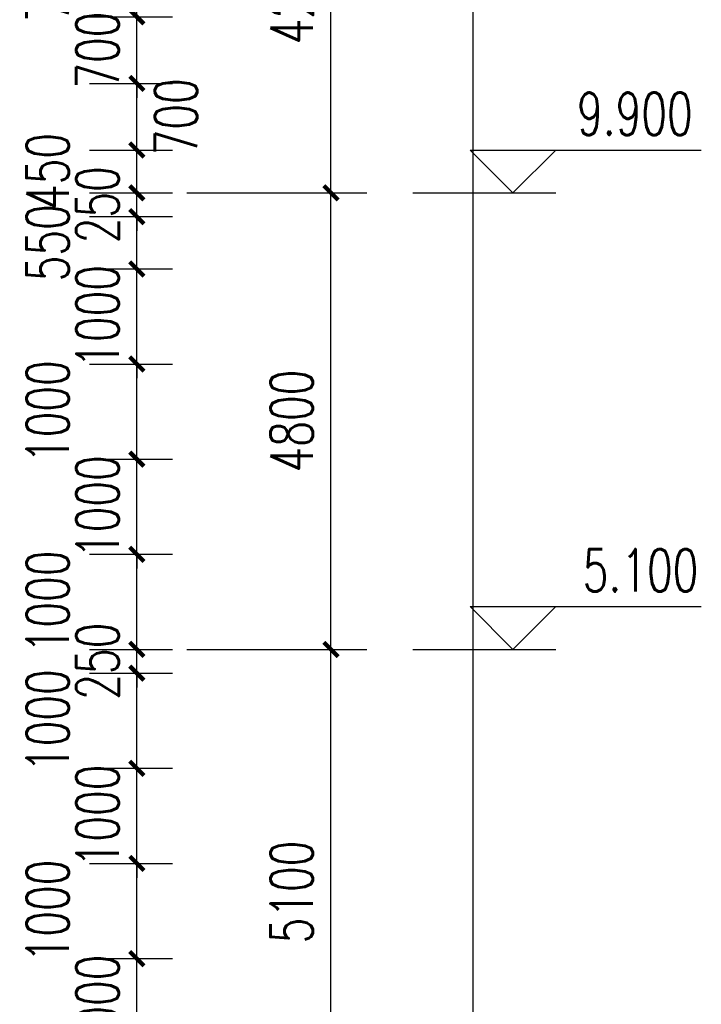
# Model space of a CAD drawing. Header units: millimetres. Extents: x 500457 to 783861, y -293374 to -162131.
# Tile 69 of 116: x 746336 to 753498, y -228982 to -218631. Entities that reach past the tile are written whole.
import ezdxf

# ---------------------------------------------------------------- set-up
doc = ezdxf.new("R2010")
doc.units = ezdxf.units.MM
doc.header["$LTSCALE"] = 1000
for name, color, linetype in [('DIM_ELEV', 3, 'Continuous'), ('PUB_DIM', 3, 'Continuous'), ('PUB_TEXT', 7, 'Continuous')]:
    doc.layers.add(name, color=color, linetype=linetype)
doc.styles.add('_TCH_DIM', font='SIMPLEX', dxfattribs={"bigfont": 'GBCBIG'})
doc.styles.add('_TCH_DIM_T3', font='SIMPLEX', dxfattribs={"width": 0.705882, "bigfont": 'GBCBIG'})
doc.dimstyles.new('_TCH_ARCH&&150', dxfattribs={"dimtxt": 446.25, "dimasz": 150, "dimexe": 375, "dimexo": 450, "dimgap": 189.375, "dimtad": 1, "dimdec": 0, "dimzin": 0, "dimdsep": 46, "dimtxsty": '_TCH_DIM_T3', "dimblk": 'ARCHTICK', "dimcen": 0.09, "dimclrt": 7, "dimazin": 2, "dimtfac": 1, "dimtdec": 0, "dimtix": 1, "dimtmove": 2, "dimatfit": 3, "dimfxl": 1, "dimtolj": 1, "dimtzin": 0, "dimarcsym": 0})

# ---------------------------------------------------------------- blocks, each defined once
blk = doc.blocks.new('_ArchTick')
at = {"color": 0, "linetype": 'ByBlock', "const_width": 0.3}
blk.add_lwpolyline([(-0.5, -0.5), (0.5, 0.5)], dxfattribs=at)
blk = doc.blocks.new('*D155')
at = {"layer": 'Defpoints', "color": 0, "transparency": 16777216}
for p in [(746619, -228501), (747567, -228501), (746619, -229501)]:
    blk.add_point(p, dxfattribs=at)
at = {"layer": 'PUB_DIM', "color": 0, "lineweight": -2, "transparency": 16777216}
for p, q in [((747567, -228501), (747567, -228351)), ((747069, -228501), (747942, -228501)), ((747567, -229501), (747567, -228501)), ((747069, -229501), (747942, -229501)), ((747567, -229501), (747567, -229651))]:
    blk.add_line(p, q, dxfattribs=at)
at = {"layer": 'PUB_DIM', "color": 0, "lineweight": -2, "transparency": 16777216, "xscale": 150, "yscale": 150, "zscale": 150}
for p, rotation in [((747567, -228501), 270), ((747567, -229501), 90)]:
    blk.add_blockref('_ArchTick', p, dxfattribs=dict(at, rotation=rotation))
at = {"layer": 'PUB_DIM', "color": 7, "transparency": 16777216, "insert": (747154, -229001), "char_height": 446.2, "attachment_point": 5, "rotation": 90, "style": '_TCH_DIM_T3'}
blk.add_mtext('\\A1;1000', dxfattribs=at)
blk = doc.blocks.new('*D156')
at = {"layer": 'Defpoints', "color": 0, "transparency": 16777216}
for p in [(746619, -227501), (747567, -227501), (746619, -228501)]:
    blk.add_point(p, dxfattribs=at)
at = {"layer": 'PUB_DIM', "color": 0, "lineweight": -2, "transparency": 16777216}
for p, q in [((747069, -227501), (747942, -227501)), ((747567, -228501), (747567, -227501)), ((747069, -228501), (747942, -228501))]:
    blk.add_line(p, q, dxfattribs=at)
at = {"layer": 'PUB_DIM', "color": 0, "lineweight": -2, "transparency": 16777216, "xscale": 150, "yscale": 150, "zscale": 150}
for p, rotation in [((747567, -227501), 90), ((747567, -228501), 270)]:
    blk.add_blockref('_ArchTick', p, dxfattribs=dict(at, rotation=rotation))
at = {"layer": 'PUB_DIM', "color": 7, "transparency": 16777216, "insert": (746629, -228001), "char_height": 446.2, "attachment_point": 5, "rotation": 90, "style": '_TCH_DIM_T3'}
blk.add_mtext('\\A1;1000', dxfattribs=at)
blk = doc.blocks.new('*D157')
at = {"layer": 'Defpoints', "color": 0, "transparency": 16777216}
for p in [(746619, -226501), (747567, -226501), (746619, -227501)]:
    blk.add_point(p, dxfattribs=at)
at = {"layer": 'PUB_DIM', "color": 0, "lineweight": -2, "transparency": 16777216}
for p, q in [((747567, -226501), (747567, -226351)), ((747069, -226501), (747942, -226501)), ((747567, -227501), (747567, -226501)), ((747069, -227501), (747942, -227501)), ((747567, -227501), (747567, -227651))]:
    blk.add_line(p, q, dxfattribs=at)
at = {"layer": 'PUB_DIM', "color": 0, "lineweight": -2, "transparency": 16777216, "xscale": 150, "yscale": 150, "zscale": 150}
for p, rotation in [((747567, -226501), 270), ((747567, -227501), 90)]:
    blk.add_blockref('_ArchTick', p, dxfattribs=dict(at, rotation=rotation))
at = {"layer": 'PUB_DIM', "color": 7, "transparency": 16777216, "insert": (747154, -227001), "char_height": 446.2, "attachment_point": 5, "rotation": 90, "style": '_TCH_DIM_T3'}
blk.add_mtext('\\A1;1000', dxfattribs=at)
blk = doc.blocks.new('*D158')
at = {"layer": 'Defpoints', "color": 0, "transparency": 16777216}
for p in [(746619, -225501), (747567, -225501), (746619, -226501)]:
    blk.add_point(p, dxfattribs=at)
at = {"layer": 'PUB_DIM', "color": 0, "lineweight": -2, "transparency": 16777216}
for p, q in [((747069, -225501), (747942, -225501)), ((747567, -226501), (747567, -225501)), ((747069, -226501), (747942, -226501))]:
    blk.add_line(p, q, dxfattribs=at)
at = {"layer": 'PUB_DIM', "color": 0, "lineweight": -2, "transparency": 16777216, "xscale": 150, "yscale": 150, "zscale": 150}
for p, rotation in [((747567, -225501), 90), ((747567, -226501), 270)]:
    blk.add_blockref('_ArchTick', p, dxfattribs=dict(at, rotation=rotation))
at = {"layer": 'PUB_DIM', "color": 7, "transparency": 16777216, "insert": (746629, -226001), "char_height": 446.2, "attachment_point": 5, "rotation": 90, "style": '_TCH_DIM_T3'}
blk.add_mtext('\\A1;1000', dxfattribs=at)
blk = doc.blocks.new('*D159')
at = {"layer": 'Defpoints', "color": 0, "transparency": 16777216}
for p in [(746619, -225251), (747567, -225251), (746619, -225501)]:
    blk.add_point(p, dxfattribs=at)
at = {"layer": 'PUB_DIM', "color": 0, "lineweight": -2, "transparency": 16777216}
for p, q in [((747567, -225251), (747567, -225101)), ((747069, -225251), (747942, -225251)), ((747567, -225501), (747567, -225251)), ((747069, -225501), (747942, -225501)), ((747567, -225501), (747567, -225651))]:
    blk.add_line(p, q, dxfattribs=at)
at = {"layer": 'PUB_DIM', "color": 0, "lineweight": -2, "transparency": 16777216, "xscale": 150, "yscale": 150, "zscale": 150}
for p, rotation in [((747567, -225251), 270), ((747567, -225501), 90)]:
    blk.add_blockref('_ArchTick', p, dxfattribs=dict(at, rotation=rotation))
at = {"layer": 'PUB_DIM', "color": 7, "transparency": 16777216, "insert": (747154, -225376), "char_height": 446.2, "attachment_point": 5, "rotation": 90, "style": '_TCH_DIM_T3'}
blk.add_mtext('\\A1;250', dxfattribs=at)
blk = doc.blocks.new('*D160')
at = {"layer": 'Defpoints', "color": 0, "transparency": 16777216}
for p in [(746619, -224251), (747567, -224251), (746619, -225251)]:
    blk.add_point(p, dxfattribs=at)
at = {"layer": 'PUB_DIM', "color": 0, "lineweight": -2, "transparency": 16777216}
for p, q in [((747069, -224251), (747942, -224251)), ((747567, -225251), (747567, -224251)), ((747069, -225251), (747942, -225251))]:
    blk.add_line(p, q, dxfattribs=at)
at = {"layer": 'PUB_DIM', "color": 0, "lineweight": -2, "transparency": 16777216, "xscale": 150, "yscale": 150, "zscale": 150}
for p, rotation in [((747567, -224251), 90), ((747567, -225251), 270)]:
    blk.add_blockref('_ArchTick', p, dxfattribs=dict(at, rotation=rotation))
at = {"layer": 'PUB_DIM', "color": 7, "transparency": 16777216, "insert": (746629, -224751), "char_height": 446.2, "attachment_point": 5, "rotation": 90, "style": '_TCH_DIM_T3'}
blk.add_mtext('\\A1;1000', dxfattribs=at)
blk = doc.blocks.new('*D161')
at = {"layer": 'Defpoints', "color": 0, "transparency": 16777216}
for p in [(746619, -223251), (747567, -223251), (746619, -224251)]:
    blk.add_point(p, dxfattribs=at)
at = {"layer": 'PUB_DIM', "color": 0, "lineweight": -2, "transparency": 16777216}
for p, q in [((747567, -223251), (747567, -223101)), ((747069, -223251), (747942, -223251)), ((747567, -224251), (747567, -223251)), ((747069, -224251), (747942, -224251)), ((747567, -224251), (747567, -224401))]:
    blk.add_line(p, q, dxfattribs=at)
at = {"layer": 'PUB_DIM', "color": 0, "lineweight": -2, "transparency": 16777216, "xscale": 150, "yscale": 150, "zscale": 150}
for p, rotation in [((747567, -223251), 270), ((747567, -224251), 90)]:
    blk.add_blockref('_ArchTick', p, dxfattribs=dict(at, rotation=rotation))
at = {"layer": 'PUB_DIM', "color": 7, "transparency": 16777216, "insert": (747154, -223751), "char_height": 446.2, "attachment_point": 5, "rotation": 90, "style": '_TCH_DIM_T3'}
blk.add_mtext('\\A1;1000', dxfattribs=at)
blk = doc.blocks.new('*D162')
at = {"layer": 'Defpoints', "color": 0, "transparency": 16777216}
for p in [(746619, -222251), (747567, -222251), (746619, -223251)]:
    blk.add_point(p, dxfattribs=at)
at = {"layer": 'PUB_DIM', "color": 0, "lineweight": -2, "transparency": 16777216}
for p, q in [((747069, -222251), (747942, -222251)), ((747567, -223251), (747567, -222251)), ((747069, -223251), (747942, -223251))]:
    blk.add_line(p, q, dxfattribs=at)
at = {"layer": 'PUB_DIM', "color": 0, "lineweight": -2, "transparency": 16777216, "xscale": 150, "yscale": 150, "zscale": 150}
for p, rotation in [((747567, -222251), 90), ((747567, -223251), 270)]:
    blk.add_blockref('_ArchTick', p, dxfattribs=dict(at, rotation=rotation))
at = {"layer": 'PUB_DIM', "color": 7, "transparency": 16777216, "insert": (746629, -222751), "char_height": 446.2, "attachment_point": 5, "rotation": 90, "style": '_TCH_DIM_T3'}
blk.add_mtext('\\A1;1000', dxfattribs=at)
blk = doc.blocks.new('*D163')
at = {"layer": 'Defpoints', "color": 0, "transparency": 16777216}
for p in [(746619, -221251), (747567, -221251), (746619, -222251)]:
    blk.add_point(p, dxfattribs=at)
at = {"layer": 'PUB_DIM', "color": 0, "lineweight": -2, "transparency": 16777216}
for p, q in [((747567, -221251), (747567, -221101)), ((747069, -221251), (747942, -221251)), ((747567, -222251), (747567, -221251)), ((747069, -222251), (747942, -222251)), ((747567, -222251), (747567, -222401))]:
    blk.add_line(p, q, dxfattribs=at)
at = {"layer": 'PUB_DIM', "color": 0, "lineweight": -2, "transparency": 16777216, "xscale": 150, "yscale": 150, "zscale": 150}
for p, rotation in [((747567, -221251), 270), ((747567, -222251), 90)]:
    blk.add_blockref('_ArchTick', p, dxfattribs=dict(at, rotation=rotation))
at = {"layer": 'PUB_DIM', "color": 7, "transparency": 16777216, "insert": (747154, -221751), "char_height": 446.2, "attachment_point": 5, "rotation": 90, "style": '_TCH_DIM_T3'}
blk.add_mtext('\\A1;1000', dxfattribs=at)
blk = doc.blocks.new('*D164')
at = {"layer": 'Defpoints', "color": 0, "transparency": 16777216}
for p in [(746619, -220701), (747567, -220701), (746619, -221251)]:
    blk.add_point(p, dxfattribs=at)
at = {"layer": 'PUB_DIM', "color": 0, "lineweight": -2, "transparency": 16777216}
for p, q in [((747069, -220701), (747942, -220701)), ((747567, -221251), (747567, -220701)), ((747069, -221251), (747942, -221251))]:
    blk.add_line(p, q, dxfattribs=at)
at = {"layer": 'PUB_DIM', "color": 0, "lineweight": -2, "transparency": 16777216, "xscale": 150, "yscale": 150, "zscale": 150}
for p, rotation in [((747567, -220701), 90), ((747567, -221251), 270)]:
    blk.add_blockref('_ArchTick', p, dxfattribs=dict(at, rotation=rotation))
at = {"layer": 'PUB_DIM', "color": 7, "transparency": 16777216, "insert": (746629, -220976), "char_height": 446.2, "attachment_point": 5, "rotation": 90, "style": '_TCH_DIM_T3'}
blk.add_mtext('\\A1;550', dxfattribs=at)
blk = doc.blocks.new('*D165')
at = {"layer": 'Defpoints', "color": 0, "transparency": 16777216}
for p in [(746619, -220451), (747567, -220451), (746619, -220701)]:
    blk.add_point(p, dxfattribs=at)
at = {"layer": 'PUB_DIM', "color": 0, "lineweight": -2, "transparency": 16777216}
for p, q in [((747567, -220451), (747567, -220301)), ((747069, -220451), (747942, -220451)), ((747567, -220701), (747567, -220451)), ((747069, -220701), (747942, -220701)), ((747567, -220701), (747567, -220851))]:
    blk.add_line(p, q, dxfattribs=at)
at = {"layer": 'PUB_DIM', "color": 0, "lineweight": -2, "transparency": 16777216, "xscale": 150, "yscale": 150, "zscale": 150}
for p, rotation in [((747567, -220451), 270), ((747567, -220701), 90)]:
    blk.add_blockref('_ArchTick', p, dxfattribs=dict(at, rotation=rotation))
at = {"layer": 'PUB_DIM', "color": 7, "transparency": 16777216, "insert": (747154, -220576), "char_height": 446.2, "attachment_point": 5, "rotation": 90, "style": '_TCH_DIM_T3'}
blk.add_mtext('\\A1;250', dxfattribs=at)
blk = doc.blocks.new('*D166')
at = {"layer": 'Defpoints', "color": 0, "transparency": 16777216}
for p in [(746619, -220001), (747567, -220001), (746619, -220451)]:
    blk.add_point(p, dxfattribs=at)
at = {"layer": 'PUB_DIM', "color": 0, "lineweight": -2, "transparency": 16777216}
for p, q in [((747069, -220001), (747942, -220001)), ((747567, -220451), (747567, -220001)), ((747069, -220451), (747942, -220451))]:
    blk.add_line(p, q, dxfattribs=at)
at = {"layer": 'PUB_DIM', "color": 0, "lineweight": -2, "transparency": 16777216, "xscale": 150, "yscale": 150, "zscale": 150}
for p, rotation in [((747567, -220001), 90), ((747567, -220451), 270)]:
    blk.add_blockref('_ArchTick', p, dxfattribs=dict(at, rotation=rotation))
at = {"layer": 'PUB_DIM', "color": 7, "transparency": 16777216, "insert": (746629, -220226), "char_height": 446.2, "attachment_point": 5, "rotation": 90, "style": '_TCH_DIM_T3'}
blk.add_mtext('\\A1;450', dxfattribs=at)
blk = doc.blocks.new('*D167')
at = {"layer": 'Defpoints', "color": 0, "transparency": 16777216}
for p in [(746619, -219301), (747567, -219301), (746619, -220001)]:
    blk.add_point(p, dxfattribs=at)
at = {"layer": 'PUB_DIM', "color": 0, "lineweight": -2, "transparency": 16777216}
for p, q in [((747069, -219301), (747942, -219301)), ((747567, -220001), (747567, -219301)), ((747069, -220001), (747942, -220001))]:
    blk.add_line(p, q, dxfattribs=at)
at = {"layer": 'PUB_DIM', "color": 0, "lineweight": -2, "transparency": 16777216, "xscale": 150, "yscale": 150, "zscale": 150}
for p, rotation in [((747567, -219301), 90), ((747567, -220001), 270)]:
    blk.add_blockref('_ArchTick', p, dxfattribs=dict(at, rotation=rotation))
at = {"layer": 'PUB_DIM', "color": 7, "transparency": 16777216, "insert": (747979, -219651), "char_height": 446.2, "attachment_point": 5, "rotation": 90, "style": '_TCH_DIM_T3'}
blk.add_mtext('\\A1;700', dxfattribs=at)
blk = doc.blocks.new('*D168')
at = {"layer": 'Defpoints', "color": 0, "transparency": 16777216}
for p in [(746619, -218601), (747567, -218601), (746619, -219301)]:
    blk.add_point(p, dxfattribs=at)
at = {"layer": 'PUB_DIM', "color": 0, "lineweight": -2, "transparency": 16777216}
for p, q in [((747567, -218601), (747567, -218451)), ((747069, -218601), (747942, -218601)), ((747567, -219301), (747567, -218601)), ((747069, -219301), (747942, -219301)), ((747567, -219301), (747567, -219451))]:
    blk.add_line(p, q, dxfattribs=at)
at = {"layer": 'PUB_DIM', "color": 0, "lineweight": -2, "transparency": 16777216, "xscale": 150, "yscale": 150, "zscale": 150}
for p, rotation in [((747567, -218601), 270), ((747567, -219301), 90)]:
    blk.add_blockref('_ArchTick', p, dxfattribs=dict(at, rotation=rotation))
at = {"layer": 'PUB_DIM', "color": 7, "transparency": 16777216, "insert": (747154, -218951), "char_height": 446.2, "attachment_point": 5, "rotation": 90, "style": '_TCH_DIM_T3'}
blk.add_mtext('\\A1;700', dxfattribs=at)
blk = doc.blocks.new('*D169')
at = {"layer": 'Defpoints', "color": 0, "transparency": 16777216}
for p in [(746619, -217901), (747567, -217901), (746619, -218601)]:
    blk.add_point(p, dxfattribs=at)
at = {"layer": 'PUB_DIM', "color": 0, "lineweight": -2, "transparency": 16777216}
for p, q in [((747069, -217901), (747942, -217901)), ((747567, -218601), (747567, -217901)), ((747069, -218601), (747942, -218601))]:
    blk.add_line(p, q, dxfattribs=at)
at = {"layer": 'PUB_DIM', "color": 0, "lineweight": -2, "transparency": 16777216, "xscale": 150, "yscale": 150, "zscale": 150}
for p, rotation in [((747567, -217901), 90), ((747567, -218601), 270)]:
    blk.add_blockref('_ArchTick', p, dxfattribs=dict(at, rotation=rotation))
at = {"layer": 'PUB_DIM', "color": 7, "transparency": 16777216, "insert": (746629, -218251), "char_height": 446.2, "attachment_point": 5, "rotation": 90, "style": '_TCH_DIM_T3'}
blk.add_mtext('\\A1;700', dxfattribs=at)
blk = doc.blocks.new('*D229')
at = {"layer": 'Defpoints', "color": 0, "transparency": 16777216}
for p in [(746806, -182051), (751101, -182051), (746806, -235951)]:
    blk.add_point(p, dxfattribs=at)
at = {"layer": 'PUB_DIM', "color": 0, "lineweight": -2, "transparency": 16777216}
for p, q in [((747256, -182051), (751476, -182051)), ((751101, -235951), (751101, -182051)), ((747256, -235951), (751476, -235951))]:
    blk.add_line(p, q, dxfattribs=at)
at = {"layer": 'PUB_DIM', "color": 0, "lineweight": -2, "transparency": 16777216, "xscale": 150, "yscale": 150, "zscale": 150}
for p, rotation in [((751101, -182051), 90), ((751101, -235951), 270)]:
    blk.add_blockref('_ArchTick', p, dxfattribs=dict(at, rotation=rotation))
at = {"layer": 'PUB_DIM', "color": 7, "transparency": 16777216, "insert": (750688, -209001), "char_height": 446.2, "attachment_point": 5, "rotation": 90, "style": '_TCH_DIM_T3'}
blk.add_mtext('\\A1;53900', dxfattribs=at)
blk = doc.blocks.new('*D232')
at = {"layer": 'Defpoints', "color": 0, "transparency": 16777216}
for p in [(747643, -225251), (749607, -225251), (747643, -230351)]:
    blk.add_point(p, dxfattribs=at)
at = {"layer": 'PUB_DIM', "color": 0, "lineweight": -2, "transparency": 16777216}
for p, q in [((748093, -225251), (749982, -225251)), ((749607, -230351), (749607, -225251)), ((748093, -230351), (749982, -230351))]:
    blk.add_line(p, q, dxfattribs=at)
at = {"layer": 'PUB_DIM', "color": 0, "lineweight": -2, "transparency": 16777216, "xscale": 150, "yscale": 150, "zscale": 150}
for p, rotation in [((749607, -225251), 90), ((749607, -230351), 270)]:
    blk.add_blockref('_ArchTick', p, dxfattribs=dict(at, rotation=rotation))
at = {"layer": 'PUB_DIM', "color": 7, "transparency": 16777216, "insert": (749194, -227801), "char_height": 446.2, "attachment_point": 5, "rotation": 90, "style": '_TCH_DIM_T3'}
blk.add_mtext('\\A1;5100', dxfattribs=at)
blk = doc.blocks.new('*D233')
at = {"layer": 'Defpoints', "color": 0, "transparency": 16777216}
for p in [(747643, -220451), (749607, -220451), (747643, -225251)]:
    blk.add_point(p, dxfattribs=at)
at = {"layer": 'PUB_DIM', "color": 0, "lineweight": -2, "transparency": 16777216}
for p, q in [((748093, -220451), (749982, -220451)), ((749607, -225251), (749607, -220451)), ((748093, -225251), (749982, -225251))]:
    blk.add_line(p, q, dxfattribs=at)
at = {"layer": 'PUB_DIM', "color": 0, "lineweight": -2, "transparency": 16777216, "xscale": 150, "yscale": 150, "zscale": 150}
for p, rotation in [((749607, -220451), 90), ((749607, -225251), 270)]:
    blk.add_blockref('_ArchTick', p, dxfattribs=dict(at, rotation=rotation))
at = {"layer": 'PUB_DIM', "color": 7, "transparency": 16777216, "insert": (749194, -222851), "char_height": 446.2, "attachment_point": 5, "rotation": 90, "style": '_TCH_DIM_T3'}
blk.add_mtext('\\A1;4800', dxfattribs=at)
blk = doc.blocks.new('*D234')
at = {"layer": 'Defpoints', "color": 0, "transparency": 16777216}
for p in [(747643, -216251), (749607, -216251), (747643, -220451)]:
    blk.add_point(p, dxfattribs=at)
at = {"layer": 'PUB_DIM', "color": 0, "lineweight": -2, "transparency": 16777216}
for p, q in [((748093, -216251), (749982, -216251)), ((749607, -220451), (749607, -216251)), ((748093, -220451), (749982, -220451))]:
    blk.add_line(p, q, dxfattribs=at)
at = {"layer": 'PUB_DIM', "color": 0, "lineweight": -2, "transparency": 16777216, "xscale": 150, "yscale": 150, "zscale": 150}
for p, rotation in [((749607, -216251), 90), ((749607, -220451), 270)]:
    blk.add_blockref('_ArchTick', p, dxfattribs=dict(at, rotation=rotation))
at = {"layer": 'PUB_DIM', "color": 7, "transparency": 16777216, "insert": (749194, -218351), "char_height": 446.2, "attachment_point": 5, "rotation": 90, "style": '_TCH_DIM_T3'}
blk.add_mtext('\\A1;4200', dxfattribs=at)

msp = doc.modelspace()

# ---------------------------------------------------------------- linework, layer by layer
at = {"layer": 'DIM_ELEV'}
for p, q in [((751517.8, -220450.7), (751067.8, -220000.7)), ((751067.8, -220000.7), (753497.8, -220000.7)), ((751517.8, -220450.7), (751967.8, -220000.7)), ((750467.8, -220450.7), (751967.8, -220450.7)), ((751517.8, -225250.7), (751067.8, -224800.7)), ((751067.8, -224800.7), (753497.8, -224800.7)), ((751517.8, -225250.7), (751967.8, -224800.7)), ((750467.8, -225250.7), (751967.8, -225250.7))]:
    msp.add_line(p, q, dxfattribs=at)

# ---------------------------------------------------------------- texts
at = {"layer": 'PUB_TEXT', "style": '_TCH_DIM', "width": 0.705882}
for s, p in [('9.900', (752192.8, -219843.2)), ('5.100', (752252.8, -224643.2))]:
    msp.add_text(s, height=446.25, dxfattribs=at).set_placement(p)

# ---------------------------------------------------------------- dimensions: what is measured, and where the dimension line sits
at = {"layer": 'PUB_DIM'}
for p1, p2, distance, picture, middle in [((746805.9, -235950.7), (746805.9, -182050.7), -4295.1, '*D229', (750688.5, -209000.7)), ((747643.2, -220450.7), (747643.2, -216250.7), -1963.5, '*D234', (749194.2, -218350.7)), ((746618.7, -219300.7), (746618.7, -218600.7), -947.8, '*D168', (747154, -218950.7)), ((746618.7, -220700.7), (746618.7, -220450.7), -947.8, '*D165', (747154, -220575.7)), ((747643.2, -225250.7), (747643.2, -220450.7), -1963.5, '*D233', (749194.2, -222850.7)), ((746618.7, -222250.7), (746618.7, -221250.7), -947.8, '*D163', (747154, -221750.7)), ((746618.7, -224250.7), (746618.7, -223250.7), -947.8, '*D161', (747154, -223750.7)), ((746618.7, -225500.7), (746618.7, -225250.7), -947.8, '*D159', (747154, -225375.7)), ((747643.2, -230350.7), (747643.2, -225250.7), -1963.5, '*D232', (749194.2, -227800.7)), ((746618.7, -227500.7), (746618.7, -226500.7), -947.8, '*D157', (747154, -227000.7)), ((746618.7, -229500.7), (746618.7, -228500.7), -947.8, '*D155', (747154, -229000.7))]:
    dim = msp.add_aligned_dim(p1=p1, p2=p2, distance=distance, dimstyle='_TCH_ARCH&&150', dxfattribs=at)
    dim.commit()
    dim.dimension.update_dxf_attribs({"geometry": picture, "text_midpoint": middle})
for base, p1, p2, picture, middle in [((747566.5, -217900.7), (746618.7, -218600.7), (746618.7, -217900.7), '*D169', (746629, -218250.7)), ((747566.5, -219300.7), (746618.7, -220000.7), (746618.7, -219300.7), '*D167', (747979, -219650.7)), ((747566.5, -220000.7), (746618.7, -220450.7), (746618.7, -220000.7), '*D166', (746629, -220225.7)), ((747566.5, -220700.7), (746618.7, -221250.7), (746618.7, -220700.7), '*D164', (746629, -220975.7)), ((747566.5, -222250.7), (746618.7, -223250.7), (746618.7, -222250.7), '*D162', (746629, -222750.7)), ((747566.5, -224250.7), (746618.7, -225250.7), (746618.7, -224250.7), '*D160', (746629, -224750.7)), ((747566.5, -225500.7), (746618.7, -226500.7), (746618.7, -225500.7), '*D158', (746629, -226000.7)), ((747566.5, -227500.7), (746618.7, -228500.7), (746618.7, -227500.7), '*D156', (746629, -228000.7))]:
    dim = msp.add_linear_dim(base=base, p1=p1, p2=p2, angle=90, dimstyle='_TCH_ARCH&&150', dxfattribs=at)
    dim.commit()
    dim.dimension.update_dxf_attribs({"geometry": picture, "text_midpoint": middle, "dimtype": 129})

doc.saveas('drawing.dxf')
